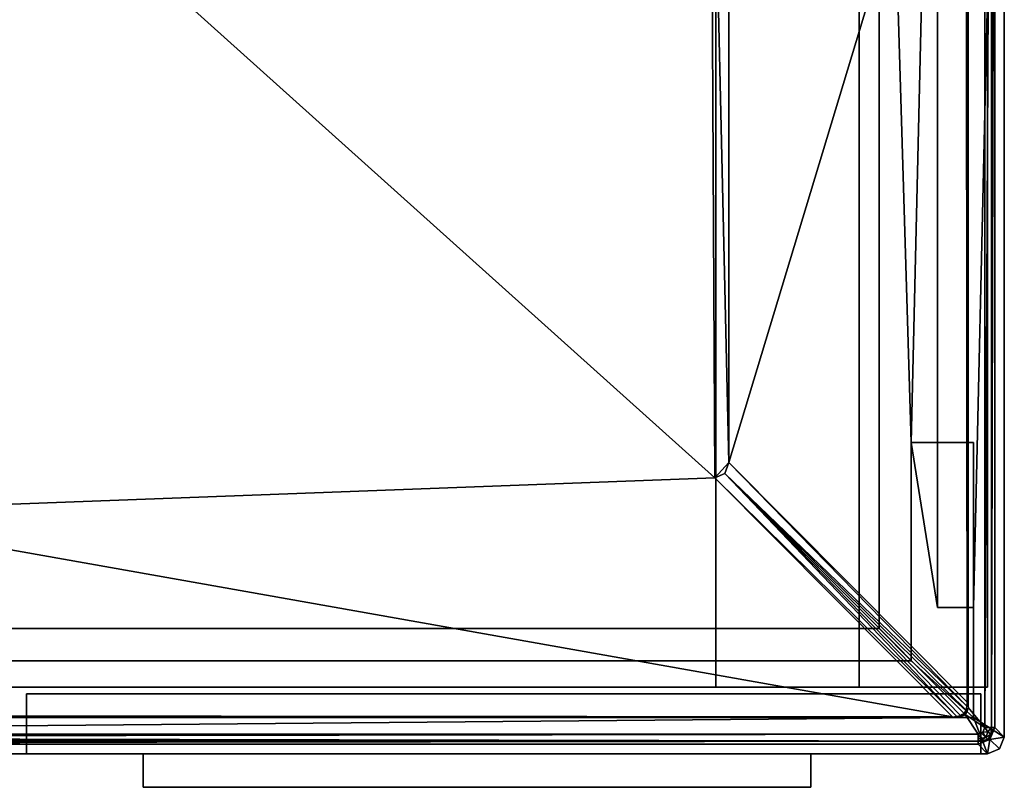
# Model space of a CAD drawing. Header units: millimetres. Extents: x -295 to 295, y -237 to 224.
# Tile 2 of 6: x 0 to 295, y -237 to -6. Entities that reach past the tile are written whole.
import ezdxf

# ---------------------------------------------------------------- set-up
doc = ezdxf.new("R2010")
doc.units = ezdxf.units.MM
doc.layers.add('P-SANR-FIXT', color=6, linetype='Continuous', lineweight=30)

msp = doc.modelspace()

# ---------------------------------------------------------------- meshes
at = {"layer": 'P-SANR-FIXT'}
mesh = msp.add_polyface(dxfattribs=at)
corners = [(-295, 218.53, 552), (-293.53, 222.07, 552), (-289.99, 223.53, 552), (289.99, 223.53, 552), (293.53, 222.07, 552), (295, 218.53, 552), (295, -221.47, 552), (293.54, -225, 552), (290.01, -226.47, 552), (-290.01, -226.47, 552), (-293.54, -225, 552), (-295, -221.47, 552), (-172, -206.46, 552), (-172, -215.6, 552), (285.75, -215.6, 552), (285.75, -182.59, 552), (274.99, -182.59, 552), (274.99, 203.53, 552), (-274.99, 203.53, 552), (-274.99, -206.46, 552)]
mesh.append_faces([[corners[k] for k in face] for face in [(13, 19, 12)]], dxfattribs={"vtx0": -1})
mesh.append_faces([[corners[k] for k in face] for face in [(19, 13, 9, 11)]], dxfattribs={"vtx0": -1, "vtx1": -1, "vtx2": -1, "vtx3": -1})
mesh.append_faces([[corners[k] for k in face] for face in [(6, 14, 15, 5)]], dxfattribs={"vtx0": -1, "vtx2": -1})
mesh.append_faces([[corners[k] for k in face] for face in [(10, 11, 9)]], dxfattribs={"vtx1": -1})
mesh.append_faces([[corners[k] for k in face] for face in [(11, 0, 19)]], dxfattribs={"vtx1": -1, "vtx2": -1})
mesh.append_faces([[corners[k] for k in face] for face in [(18, 19, 0, 2)]], dxfattribs={"vtx1": -1, "vtx2": -1, "vtx3": -1})
mesh.append_faces([[corners[k] for k in face] for face in [(17, 18, 2, 3), (8, 9, 13, 14)]], dxfattribs={"vtx1": -1, "vtx3": -1})
mesh.append_faces([[corners[k] for k in face] for face in [(0, 1, 2)]], dxfattribs={"vtx2": -1})
mesh.append_faces([[corners[k] for k in face] for face in [(15, 16, 17, 5), (3, 4, 5, 17), (6, 7, 8, 14)]], dxfattribs={"vtx2": -1, "vtx3": -1})
mesh = msp.add_polyface(dxfattribs=at)
corners = [(-290, 218.5), (290, 218.5), (290, -206.5), (-290, -206.5)]
mesh.append_faces([[corners[k] for k in face] for face in [(3, 0, 1, 2)]])
mesh = msp.add_polyface(dxfattribs=at)
corners = [(251.55, 102.69, 552), (251.55, -206.5, 552), (290, -206.5, 552), (290, 218.5, 552), (-290, 218.5, 552), (-290, -206.5, 552), (-127.07, -206.5, 552), (-127.07, 102.69, 552)]
mesh.append_faces([[corners[k] for k in face] for face in [(7, 4, 5, 6)]], dxfattribs={"vtx0": -1})
mesh.append_faces([[corners[k] for k in face] for face in [(2, 3, 0, 1)]], dxfattribs={"vtx1": -1})
mesh.append_faces([[corners[k] for k in face] for face in [(7, 0, 3, 4)]], dxfattribs={"vtx1": -1, "vtx3": -1})
mesh = msp.add_polyface(dxfattribs=at)
corners = [(-289.13, -218.6, 617), (-288.55, -220.02, 617), (-287.14, -220.6, 617), (287.14, -220.6, 617), (288.55, -220.02, 617), (289.14, -218.6, 617), (289.13, 218.53, 617), (288.55, 219.95, 617), (287.13, 220.53, 617), (-287.13, 220.53, 617), (-288.55, 219.95, 617), (-289.14, 218.53, 617), (-281.13, 215.53, 617), (281.13, 215.53, 617), (283.25, 214.65, 617), (284.13, 212.53, 617), (284.13, -212.6, 617), (283.25, -214.72, 617), (281.13, -215.6, 617), (-281.13, -215.6, 617), (-283.25, -214.72, 617), (-284.13, -212.6, 617), (-284.13, 212.53, 617), (-283.25, 214.65, 617)]
mesh.append_faces([[corners[k] for k in face] for face in [(6, 15, 16, 5), (3, 17, 18, 2), (9, 23, 12, 8)]], dxfattribs={"vtx0": -1, "vtx2": -1})
mesh.append_faces([[corners[k] for k in face] for face in [(14, 15, 6), (13, 14, 8, 12), (16, 17, 5), (22, 23, 11), (20, 21, 0), (19, 20, 2, 18)]], dxfattribs={"vtx1": -1, "vtx2": -1})
mesh.append_faces([[corners[k] for k in face] for face in [(21, 22, 11, 0)]], dxfattribs={"vtx1": -1, "vtx3": -1})
mesh.append_faces([[corners[k] for k in face] for face in [(6, 7, 8, 14), (3, 4, 5, 17), (9, 10, 11, 23), (0, 1, 2, 20)]], dxfattribs={"vtx2": -1, "vtx3": -1})
mesh = msp.add_polyface(dxfattribs=at)
corners = [(289.14, -218.6, 617), (291.21, -218.6, 616.17), (292.13, -218.6, 614.14), (292.13, 218.53, 614.14), (291.21, 218.53, 616.17), (289.14, 218.53, 617)]
mesh.append_faces([[corners[k] for k in face] for face in [(1, 3, 4), (4, 0, 1)]], dxfattribs={"vtx0": -1, "vtx2": -1})
mesh.append_faces([[corners[k] for k in face] for face in [(2, 3, 1)]], dxfattribs={"vtx1": -1})
mesh.append_faces([[corners[k] for k in face] for face in [(4, 5, 0)]], dxfattribs={"vtx2": -1})
mesh = msp.add_polyface(dxfattribs=at)
corners = [(290, 218.5), (290, 218.5, 552), (290, -206.5, 552), (290, -206.5)]
mesh.append_faces([[corners[k] for k in face] for face in [(3, 0, 1, 2)]])
mesh = msp.add_polyface(dxfattribs=at)
corners = [(292.13, 218.53, 614.14), (292.13, -218.6, 614.14), (295, -221.47, 552), (295, 218.53, 552)]
mesh.append_faces([[corners[k] for k in face] for face in [(1, 2, 3, 0)]])
mesh = msp.add_polyface(dxfattribs=at)
corners = [(-162.98, -215.53, 612), (-164.54, -213.65, 612), (-165.07, -211.26, 612), (-165.07, 96.03, 612), (-161.86, 101.15, 612), (-155.96, 103.03, 612), (277.34, 103.03, 612), (281.08, 102.19, 612), (284.07, 99.8, 612), (284.07, 213.16, 612), (283.02, 214.87, 612), (281.13, 215.53, 612), (-281.13, 215.53, 612), (-283.25, 214.65, 612), (-284.13, 212.53, 612), (-284.13, -212.6, 612), (-283.47, -214.49, 612), (-281.76, -215.53, 612), (258.84, 198.78, 612), (258.84, 123.78, 612), (257.38, 120.25, 612), (253.84, 118.78, 612), (128.84, 118.78, 612), (125.31, 120.25, 612), (123.84, 123.78, 612), (123.84, 198.78, 612), (125.31, 202.32, 612), (128.84, 203.78, 612), (253.84, 203.78, 612), (257.38, 202.32, 612)]
mesh.append_faces([[corners[k] for k in face] for face in [(1, 17, 0), (11, 9, 10)]], dxfattribs={"vtx0": -1})
mesh.append_faces([[corners[k] for k in face] for face in [(21, 6, 20), (4, 14, 3), (25, 5, 24), (18, 11, 29)]], dxfattribs={"vtx0": -1, "vtx1": -1})
mesh.append_faces([[corners[k] for k in face] for face in [(17, 1, 2), (15, 2, 3, 14), (12, 4, 5), (5, 22, 23), (22, 5, 6, 21), (12, 26, 27)]], dxfattribs={"vtx0": -1, "vtx2": -1})
mesh.append_faces([[corners[k] for k in face] for face in [(5, 25, 26, 12)]], dxfattribs={"vtx0": -1, "vtx2": -1, "vtx3": -1})
mesh.append_faces([[corners[k] for k in face] for face in [(23, 24, 5), (28, 29, 11)]], dxfattribs={"vtx1": -1, "vtx2": -1})
mesh.append_faces([[corners[k] for k in face] for face in [(18, 19, 9, 11)]], dxfattribs={"vtx1": -1, "vtx2": -1, "vtx3": -1})
mesh.append_faces([[corners[k] for k in face] for face in [(6, 7, 19, 20), (11, 12, 27, 28)]], dxfattribs={"vtx1": -1, "vtx3": -1})
mesh.append_faces([[corners[k] for k in face] for face in [(15, 16, 17, 2), (7, 8, 9, 19), (12, 13, 14, 4)]], dxfattribs={"vtx2": -1, "vtx3": -1})
mesh = msp.add_polyface(dxfattribs=at)
corners = [(283.89, 97.31, 611.55), (283.89, -210.97, 611.55), (284.07, -210.97, 612.02), (284.13, -210.97, 612.51), (284.13, 212.53, 612.51), (284.12, 212.85, 612.25), (284.07, 213.16, 612), (284.07, 99.8, 612), (284.05, 98.94, 611.94), (284, 98.11, 611.79)]
mesh.append_faces([[corners[k] for k in face] for face in [(4, 7, 3), (8, 2, 7)]], dxfattribs={"vtx0": -1, "vtx1": -1})
mesh.append_faces([[corners[k] for k in face] for face in [(9, 1, 2), (2, 8, 9), (7, 4, 5)]], dxfattribs={"vtx0": -1, "vtx2": -1})
mesh.append_faces([[corners[k] for k in face] for face in [(6, 7, 5)]], dxfattribs={"vtx1": -1})
mesh.append_faces([[corners[k] for k in face] for face in [(2, 3, 7)]], dxfattribs={"vtx1": -1, "vtx2": -1})
mesh.append_faces([[corners[k] for k in face] for face in [(9, 0, 1)]], dxfattribs={"vtx2": -1})
mesh = msp.add_polyface(dxfattribs=at)
corners = [(284.13, -210.97, 612.51), (284.13, -211.82, 612.69), (284.13, -212.6, 613.08), (284.13, -212.6, 617), (284.13, 212.53, 617), (284.13, 212.53, 612.51)]
mesh.append_faces([[corners[k] for k in face] for face in [(4, 5, 0, 3), (1, 2, 3, 0)]], dxfattribs={"vtx2": -1})
mesh = msp.add_polyface(dxfattribs=at)
corners = [(267.14, -133.2, 462.22), (267.14, -198.61, 462.22), (257.5, -188.96, 352), (257.5, 186.04, 352), (274.99, 203.53, 552), (274.99, -182.59, 552)]
mesh.append_faces([[corners[k] for k in face] for face in [(0, 4, 5)]], dxfattribs={"vtx0": -1})
mesh.append_faces([[corners[k] for k in face] for face in [(4, 0, 3)]], dxfattribs={"vtx0": -1, "vtx1": -1})
mesh.append_faces([[corners[k] for k in face] for face in [(2, 3, 0, 1)]], dxfattribs={"vtx1": -1})
mesh = msp.add_polyface(dxfattribs=at)
corners = [(257.5, -188.96, 352), (-257.5, -188.96, 352), (-257.5, 186.04, 352), (257.5, 186.04, 352)]
mesh.append_faces([[corners[k] for k in face] for face in [(3, 0, 1, 2)]])
mesh = msp.add_polyface(dxfattribs=at)
corners = [(-77.85, -206.5, 492.93), (208.53, -206.5, 473.43), (208.53, 102.69, 473.43), (-77.85, 102.69, 492.93)]
mesh.append_faces([[corners[k] for k in face] for face in [(3, 0, 1, 2)]])
mesh = msp.add_polyface(dxfattribs=at)
corners = [(208.25, -143.76, 481.42), (211.29, -142.42, 481.22), (212.48, -139.22, 481.13), (212.48, 96.03, 481.13), (210.87, 99.57, 481.24), (206.98, 101.03, 481.51), (-64.27, 101.03, 499.98), (-69.15, 99.57, 500.31), (-71.18, 96.03, 500.45), (-71.18, -150.29, 500.45), (-69.86, -153.09, 500.36), (-66.4, -154.05, 500.13)]
mesh.append_faces([[corners[k] for k in face] for face in [(9, 6, 8), (6, 0, 5)]], dxfattribs={"vtx0": -1, "vtx1": -1})
mesh.append_faces([[corners[k] for k in face] for face in [(6, 9, 11), (5, 0, 2)]], dxfattribs={"vtx0": -1, "vtx1": -1, "vtx2": -1})
mesh.append_faces([[corners[k] for k in face] for face in [(10, 11, 9), (1, 2, 0)]], dxfattribs={"vtx1": -1})
mesh.append_faces([[corners[k] for k in face] for face in [(11, 0, 6), (2, 3, 5)]], dxfattribs={"vtx1": -1, "vtx2": -1})
mesh.append_faces([[corners[k] for k in face] for face in [(6, 7, 8), (3, 4, 5)]], dxfattribs={"vtx2": -1})
mesh = msp.add_polyface(dxfattribs=at)
corners = [(208.53, -206.5, 473.43), (251.55, -206.5, 552), (251.55, 102.69, 552), (208.53, 102.69, 473.43)]
mesh.append_faces([[corners[k] for k in face] for face in [(2, 3, 0, 1)]])
mesh = msp.add_polyface(dxfattribs=at)
corners = [(283.89, -210.97, 611.55), (283.89, 97.31, 611.55), (283.74, 96.65, 611.28), (283.56, 96.03, 610.96), (212.48, 96.03, 481.13), (212.48, -139.22, 481.13)]
mesh.append_faces([[corners[k] for k in face] for face in [(5, 3, 4)]], dxfattribs={"vtx0": -1})
mesh.append_faces([[corners[k] for k in face] for face in [(0, 3, 5), (3, 0, 2)]], dxfattribs={"vtx0": -1, "vtx1": -1})
mesh.append_faces([[corners[k] for k in face] for face in [(0, 1, 2)]], dxfattribs={"vtx2": -1})
mesh = msp.add_polyface(dxfattribs=at)
corners = [(-172, -198.61, 462.22), (267.14, -198.61, 462.22), (267.14, -133.2, 462.22), (285.75, -133.2, 462.22), (285.75, -215.6, 462.22), (-172, -215.6, 462.22)]
mesh.append_faces([[corners[k] for k in face] for face in [(1, 4, 5, 0)]], dxfattribs={"vtx0": -1})
mesh.append_faces([[corners[k] for k in face] for face in [(1, 2, 3, 4)]], dxfattribs={"vtx3": -1})
mesh = msp.add_polyface(dxfattribs=at)
corners = [(267.14, -133.2, 462.22), (274.99, -182.59, 552), (285.75, -182.59, 552), (285.75, -133.2, 462.22)]
mesh.append_faces([[corners[k] for k in face] for face in [(3, 0, 1, 2)]])
mesh = msp.add_polyface(dxfattribs=at)
corners = [(285.75, -182.59, 552), (285.75, -215.6, 552), (285.75, -215.6, 462.22), (285.75, -133.2, 462.22)]
mesh.append_faces([[corners[k] for k in face] for face in [(0, 1, 2, 3)]])
mesh = msp.add_polyface(dxfattribs=at)
corners = [(279.51, -215.35, 611.55), (280.72, -215.22, 611.57), (281.89, -215.02, 611.89), (282.96, -214.42, 612.09), (283.55, -213.35, 611.89), (283.75, -212.19, 611.57), (283.89, -210.97, 611.55), (212.48, -139.22, 481.13), (211.29, -142.42, 481.22), (208.25, -143.76, 481.42)]
mesh.append_faces([[corners[k] for k in face] for face in [(1, 9, 0), (7, 5, 6)]], dxfattribs={"vtx0": -1})
mesh.append_faces([[corners[k] for k in face] for face in [(2, 8, 1), (9, 1, 8)]], dxfattribs={"vtx0": -1, "vtx1": -1})
mesh.append_faces([[corners[k] for k in face] for face in [(8, 2, 3), (5, 7, 8), (8, 4, 5)]], dxfattribs={"vtx0": -1, "vtx2": -1})
mesh.append_faces([[corners[k] for k in face] for face in [(3, 4, 8)]], dxfattribs={"vtx1": -1, "vtx2": -1})
mesh = msp.add_polyface(dxfattribs=at)
corners = [(-160.33, -215.35, 611.55), (279.51, -215.35, 611.55), (208.25, -143.76, 481.42), (-66.4, -154.05, 500.13), (-158.77, -215.03, 610.96), (-159.54, -215.2, 611.27)]
mesh.append_faces([[corners[k] for k in face] for face in [(5, 1, 4)]], dxfattribs={"vtx0": -1, "vtx1": -1})
mesh.append_faces([[corners[k] for k in face] for face in [(1, 3, 4)]], dxfattribs={"vtx0": -1, "vtx2": -1})
mesh.append_faces([[corners[k] for k in face] for face in [(1, 2, 3), (5, 0, 1)]], dxfattribs={"vtx2": -1})
mesh = msp.add_polyface(dxfattribs=at)
corners = [(-172, -198.61, 462.22), (-172, -206.46, 552), (-274.99, -206.46, 552), (-257.5, -188.96, 352), (257.5, -188.96, 352), (267.14, -198.61, 462.22)]
mesh.append_faces([[corners[k] for k in face] for face in [(2, 0, 1)]], dxfattribs={"vtx0": -1})
mesh.append_faces([[corners[k] for k in face] for face in [(2, 3, 0)]], dxfattribs={"vtx1": -1, "vtx2": -1})
mesh.append_faces([[corners[k] for k in face] for face in [(4, 5, 0, 3)]], dxfattribs={"vtx2": -1})
mesh = msp.add_polyface(dxfattribs=at)
corners = [(251.55, -206.5, 552), (208.53, -206.5, 473.43), (-77.85, -206.5, 492.93), (-127.07, -206.5, 552), (-290, -206.5, 552), (-290, -206.5), (290, -206.5), (290, -206.5, 552)]
mesh.append_faces([[corners[k] for k in face] for face in [(1, 6, 7, 0)]], dxfattribs={"vtx0": -1})
mesh.append_faces([[corners[k] for k in face] for face in [(6, 1, 2)]], dxfattribs={"vtx0": -1, "vtx2": -1})
mesh.append_faces([[corners[k] for k in face] for face in [(2, 4, 5, 6)]], dxfattribs={"vtx0": -1, "vtx3": -1})
mesh.append_faces([[corners[k] for k in face] for face in [(3, 4, 2)]], dxfattribs={"vtx1": -1})
mesh = msp.add_polyface(dxfattribs=at)
corners = [(2, -208.5, 2), (288, -208.5, 2), (288, -226.5, 2), (2, -226.5, 2)]
mesh.append_faces([[corners[k] for k in face] for face in [(2, 3, 0, 1)]])
mesh = msp.add_polyface(dxfattribs=at)
corners = [(2, -208.5, 550), (2, -208.5, 2), (2, -226.5, 2), (2, -226.5, 550)]
mesh.append_faces([[corners[k] for k in face] for face in [(2, 3, 0, 1)]])
mesh = msp.add_polyface(dxfattribs=at)
corners = [(288, -208.5, 550), (2, -208.5, 550), (2, -226.5, 550), (288, -226.5, 550)]
mesh.append_faces([[corners[k] for k in face] for face in [(2, 3, 0, 1)]])
mesh = msp.add_polyface(dxfattribs=at)
corners = [(2, -208.5, 550), (288, -208.5, 550), (288, -208.5, 2), (2, -208.5, 2)]
mesh.append_faces([[corners[k] for k in face] for face in [(2, 3, 0, 1)]])
mesh = msp.add_polyface(dxfattribs=at)
corners = [(288, -208.5, 2), (288, -208.5, 550), (288, -226.5, 550), (288, -226.5, 2)]
mesh.append_faces([[corners[k] for k in face] for face in [(2, 3, 0, 1)]])
mesh = msp.add_polyface(dxfattribs=at)
corners = [(281.89, -215.02, 611.89), (281.54, -215.45, 612.44), (281.13, -215.6, 613.08), (283.25, -214.72, 613.32), (284.13, -212.6, 613.08), (283.98, -213.01, 612.44), (283.55, -213.35, 611.89), (282.96, -214.42, 612.1), (282.63, -214.98, 613.25), (282.97, -214.87, 612.76), (283.83, -213.83, 612.92), (283.61, -214.02, 612.55), (282.98, -214.68, 612.41), (282.42, -214.72, 611.99), (283.77, -213.18, 612.16)]
mesh.append_faces([[corners[k] for k in face] for face in [(5, 10, 4), (3, 9, 8), (4, 10, 3)]], dxfattribs={"vtx0": -1, "vtx1": -1})
mesh.append_faces([[corners[k] for k in face] for face in [(9, 10, 11), (3, 10, 9), (11, 12, 9), (1, 8, 9), (13, 1, 12), (11, 10, 5), (11, 7, 12), (1, 9, 12), (11, 14, 7)]], dxfattribs={"vtx0": -1, "vtx1": -1, "vtx2": -1})
mesh.append_faces([[corners[k] for k in face] for face in [(12, 7, 13), (11, 5, 14)]], dxfattribs={"vtx0": -1, "vtx2": -1})
mesh.append_faces([[corners[k] for k in face] for face in [(1, 2, 8), (13, 0, 1), (14, 6, 7)]], dxfattribs={"vtx2": -1})
mesh = msp.add_polyface(dxfattribs=at)
corners = [(284.13, -212.6, 613.08), (283.25, -214.72, 613.32), (281.13, -215.6, 613.08), (281.13, -215.6, 617), (283.25, -214.72, 617), (284.13, -212.6, 617)]
mesh.append_faces([[corners[k] for k in face] for face in [(4, 1, 3)]], dxfattribs={"vtx0": -1, "vtx1": -1})
mesh.append_faces([[corners[k] for k in face] for face in [(2, 3, 1)]], dxfattribs={"vtx1": -1})
mesh.append_faces([[corners[k] for k in face] for face in [(4, 5, 1)]], dxfattribs={"vtx1": -1, "vtx2": -1})
mesh.append_faces([[corners[k] for k in face] for face in [(5, 0, 1)]], dxfattribs={"vtx2": -1})
mesh = msp.add_polyface(dxfattribs=at)
corners = [(-281.76, -215.53, 612), (-281.45, -215.58, 612.26), (-281.13, -215.6, 612.51), (279.51, -215.6, 612.51), (279.51, -215.54, 612.02), (279.51, -215.35, 611.55), (-160.33, -215.35, 611.55), (-161.64, -215.49, 611.87), (-162.98, -215.53, 612)]
mesh.append_faces([[corners[k] for k in face] for face in [(7, 5, 6)]], dxfattribs={"vtx0": -1})
mesh.append_faces([[corners[k] for k in face] for face in [(3, 8, 2)]], dxfattribs={"vtx0": -1, "vtx1": -1})
mesh.append_faces([[corners[k] for k in face] for face in [(7, 8, 4), (4, 5, 7), (1, 2, 8), (3, 4, 8)]], dxfattribs={"vtx1": -1, "vtx2": -1})
mesh.append_faces([[corners[k] for k in face] for face in [(8, 0, 1)]], dxfattribs={"vtx2": -1})
mesh = msp.add_polyface(dxfattribs=at)
corners = [(279.51, -215.6, 612.51), (-281.13, -215.6, 612.51), (-281.13, -215.6, 617), (281.13, -215.6, 617), (281.13, -215.6, 613.08), (280.35, -215.6, 612.7)]
mesh.append_faces([[corners[k] for k in face] for face in [(3, 4, 5, 0), (0, 1, 2, 3)]], dxfattribs={"vtx3": -1})
mesh = msp.add_polyface(dxfattribs=at)
corners = [(285.75, -215.6, 552), (-172, -215.6, 552), (-172, -215.6, 462.22), (285.75, -215.6, 462.22)]
mesh.append_faces([[corners[k] for k in face] for face in [(3, 0, 1, 2)]])
mesh = msp.add_polyface(dxfattribs=at)
corners = [(-287.14, -220.6, 617), (-287.14, -221.5, 616.86), (-287.14, -222.32, 616.46), (-287.14, -222.98, 615.83), (-287.14, -223.42, 615.03), (-287.14, -223.6, 614.14), (287.14, -223.6, 614.14), (287.14, -222.67, 616.17), (287.14, -220.6, 617)]
mesh.append_faces([[corners[k] for k in face] for face in [(4, 7, 3), (7, 4, 6)]], dxfattribs={"vtx0": -1, "vtx1": -1})
mesh.append_faces([[corners[k] for k in face] for face in [(7, 2, 3)]], dxfattribs={"vtx0": -1, "vtx2": -1})
mesh.append_faces([[corners[k] for k in face] for face in [(0, 1, 8)]], dxfattribs={"vtx1": -1})
mesh.append_faces([[corners[k] for k in face] for face in [(7, 8, 1), (1, 2, 7)]], dxfattribs={"vtx1": -1, "vtx2": -1})
mesh.append_faces([[corners[k] for k in face] for face in [(4, 5, 6)]], dxfattribs={"vtx2": -1})
mesh = msp.add_polyface(dxfattribs=at)
corners = [(287.14, -220.6, 617), (287.14, -222.67, 616.17), (287.14, -223.6, 614.14), (290.67, -222.13, 614.2), (292.13, -218.6, 614.14), (291.21, -218.6, 616.17), (289.14, -218.6, 617), (288.55, -220.02, 617), (287.14, -222, 616.44), (289.44, -221.59, 616.42), (288.09, -220.21, 617), (290.03, -219.87, 616.77), (290.94, -220.6, 615.93), (290.04, -222.22, 615.43), (288.9, -222.87, 614.17)]
mesh.append_faces([[corners[k] for k in face] for face in [(6, 11, 5), (1, 9, 8), (7, 11, 6), (10, 9, 7), (5, 12, 4)]], dxfattribs={"vtx0": -1, "vtx1": -1})
mesh.append_faces([[corners[k] for k in face] for face in [(8, 9, 10), (11, 9, 12), (12, 9, 13), (7, 9, 11), (13, 1, 14), (3, 12, 13), (5, 11, 12), (13, 9, 1)]], dxfattribs={"vtx0": -1, "vtx1": -1, "vtx2": -1})
mesh.append_faces([[corners[k] for k in face] for face in [(3, 4, 12), (14, 3, 13)]], dxfattribs={"vtx1": -1, "vtx2": -1})
mesh.append_faces([[corners[k] for k in face] for face in [(10, 0, 8), (1, 2, 14)]], dxfattribs={"vtx2": -1})
mesh = msp.add_polyface(dxfattribs=at)
corners = [(292.13, -218.6, 614.14), (290.67, -222.13, 614.2), (287.14, -223.6, 614.14), (290.01, -226.47, 552), (293.54, -225, 552), (295, -221.47, 552)]
mesh.append_faces([[corners[k] for k in face] for face in [(1, 5, 0)]], dxfattribs={"vtx0": -1})
mesh.append_faces([[corners[k] for k in face] for face in [(5, 1, 4)]], dxfattribs={"vtx0": -1, "vtx1": -1})
mesh.append_faces([[corners[k] for k in face] for face in [(1, 3, 4)]], dxfattribs={"vtx0": -1, "vtx2": -1})
mesh.append_faces([[corners[k] for k in face] for face in [(1, 2, 3)]], dxfattribs={"vtx2": -1})
mesh = msp.add_polyface(dxfattribs=at)
corners = [(287.14, -223.6, 614.14), (-287.14, -223.6, 614.14), (-290.01, -226.47, 552), (290.01, -226.47, 552)]
mesh.append_faces([[corners[k] for k in face] for face in [(2, 3, 0, 1)]])
mesh = msp.add_polyface(dxfattribs=at)
corners = [(288, -226.5, 550), (2, -226.5, 550), (2, -226.5, 2), (288, -226.5, 2)]
mesh.append_faces([[corners[k] for k in face] for face in [(0, 1, 2, 3)]])
mesh = msp.add_polyface(dxfattribs=at)
corners = [(37, -226.5, 544), (237, -226.5, 544), (237, -236.5, 544), (37, -236.5, 544)]
mesh.append_faces([[corners[k] for k in face] for face in [(2, 3, 0, 1)]])
mesh = msp.add_polyface(dxfattribs=at)
corners = [(37, -226.5, 550), (37, -226.5, 544), (37, -236.5, 544), (37, -236.5, 550)]
mesh.append_faces([[corners[k] for k in face] for face in [(2, 3, 0, 1)]])
mesh = msp.add_polyface(dxfattribs=at)
corners = [(237, -226.5, 550), (37, -226.5, 550), (37, -236.5, 550), (237, -236.5, 550)]
mesh.append_faces([[corners[k] for k in face] for face in [(2, 3, 0, 1)]])
mesh = msp.add_polyface(dxfattribs=at)
corners = [(237, -226.5, 550), (237, -226.5, 544), (37, -226.5, 544), (37, -226.5, 550)]
mesh.append_faces([[corners[k] for k in face] for face in [(1, 2, 3, 0)]])
mesh = msp.add_polyface(dxfattribs=at)
corners = [(237, -226.5, 544), (237, -226.5, 550), (237, -236.5, 550), (237, -236.5, 544)]
mesh.append_faces([[corners[k] for k in face] for face in [(2, 3, 0, 1)]])
mesh = msp.add_polyface(dxfattribs=at)
corners = [(237, -236.5, 544), (237, -236.5, 550), (37, -236.5, 550), (37, -236.5, 544)]
mesh.append_faces([[corners[k] for k in face] for face in [(2, 3, 0, 1)]])

doc.saveas('drawing.dxf')
